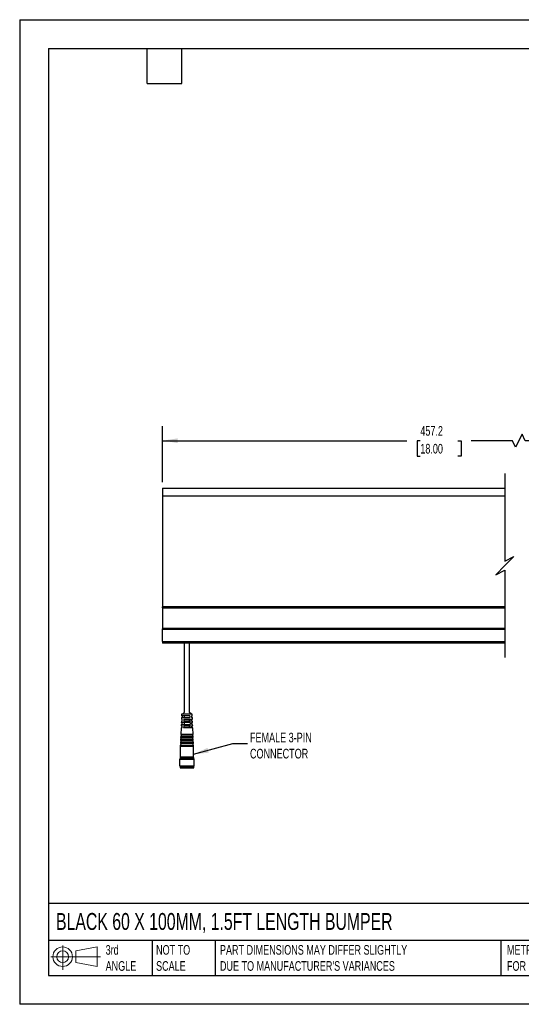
# Model space of a CAD drawing. Header units: millimetres. Extents: x 0 to 838, y 0 to 648.
# Tile 1 of 3: x 0 to 330, y 0 to 648. Entities that reach past the tile are written whole.
import ezdxf

# ---------------------------------------------------------------- set-up
doc = ezdxf.new("R2010")
doc.units = ezdxf.units.MM
doc.header["$LTSCALE"] = 3
doc.layers.add('DIMENSIONS', color=140, linetype='Continuous', lineweight=25)
doc.layers.add('TEXT', color=140, linetype='Continuous', lineweight=25)
doc.styles.add('SLDTEXTSTYLE0', font='TXT', dxfattribs={"width": 0.7})
doc.dimstyles.new('SLDDIMSTYLE0', dxfattribs={"dimtxt": 6.474023, "dimasz": 9.906, "dimexe": 0, "dimexo": 0.0625, "dimgap": 1.618506, "dimtad": 0, "dimtih": 1, "dimtoh": 1, "dimdec": 1, "dimrnd": 1e-09, "dimzin": 12, "dimdsep": 46, "dimtxsty": 'SLDTEXTSTYLE0', "dimsah": 1, "dimcen": 0.09, "dimadec": 0, "dimazin": 3, "dimtfac": 1, "dimtdec": 1, "dimtofl": 0, "dimtmove": 0, "dimatfit": 3, "dimfxl": 0, "dimfrac": 2, "dimtolj": 1, "dimtzin": 12, "dimarcsym": 0})
doc.dimstyles.new('SLDDIMSTYLE1', dxfattribs={"dimtxt": 0.18, "dimasz": 9.906, "dimexe": 0, "dimexo": 0.0625, "dimgap": 0, "dimtad": 0, "dimtih": 1, "dimtoh": 1, "dimdec": 0, "dimrnd": 1e-09, "dimzin": 0, "dimdsep": 46, "dimtxsty": 'Standard', "dimsah": 1, "dimcen": 0.09, "dimadec": 0, "dimazin": 0, "dimtfac": 9.906, "dimtdec": 0, "dimtofl": 0, "dimtmove": 0, "dimatfit": 3, "dimfxl": 0, "dimfrac": 2, "dimtolj": 1, "dimtzin": 0, "dimarcsym": 0})

# ---------------------------------------------------------------- blocks, each defined once
blk = doc.blocks.new('Block11')
at = {"color": 7, "linetype": 'Continuous', "lineweight": 18}
for p, q in [((7.77, 15.93), (7.77, 0)), ((16.44, 12.5), (30.53, 15.1)), ((30.53, 15.1), (30.53, 2.19)), ((0, 8.65), (32.62, 8.65)), ((16.44, 4.79), (16.44, 12.5)), ((16.44, 4.79), (30.53, 2.19))]:
    blk.add_line(p, q, dxfattribs=at)
for radius in [6.45, 3.86]:
    blk.add_circle((7.77, 8.65), radius, dxfattribs=at)
blk = doc.blocks.new('Block12')
at = {"color": 7, "linetype": 'Continuous'}
blk.add_blockref('Block11', (0, 0), dxfattribs=at)
blk = doc.blocks.new('_D')
at = {"layer": 'DIMENSIONS'}
for p, q in [((94.01, 343.38), (94.01, 380.29)), ((568.11, 343.38), (568.11, 380.29)), ((94.01, 370.77), (254.77, 370.77)), ((263.55, 370.77), (261.37, 370.77)), ((261.37, 370.77), (261.37, 360.48)), ((288.17, 370.77), (290.34, 370.77)), ((290.34, 370.77), (290.34, 360.48)), ((324.11, 370.77), (296.94, 370.77)), ((326.23, 366.53), (324.11, 370.77)), ((330.46, 375), (326.23, 366.53)), ((332.58, 370.77), (330.46, 375)), ((568.11, 370.77), (332.58, 370.77)), ((261.37, 360.48), (263.55, 360.48)), ((290.34, 360.48), (288.17, 360.48))]:
    blk.add_line(p, q, dxfattribs=at)
for points in [[(94.01, 370.77), (103.91, 369.24), (103.91, 372.29)], [(568.11, 370.77), (558.21, 372.29), (558.21, 369.24)]]:
    blk.add_solid(points, dxfattribs=at)
at = {"layer": 'DIMENSIONS', "char_height": 6.35, "attachment_point": 1, "style": 'SLDTEXTSTYLE0'}
for s, insert in [('457.2', (263.55, 380.4)), ('18.00', (263.55, 368.66))]:
    blk.add_mtext(s, dxfattribs=dict(at, insert=insert))

msp = doc.modelspace()

# ---------------------------------------------------------------- linework, layer by layer
at = {"color": 7, "linetype": 'Continuous'}
for p, q in [((0.01, 647.71), (0.01, 0.01)), ((0.01, 647.71), (838.21, 647.71)), ((838.21, 0.01), (0.01, 0.01))]:
    msp.add_line(p, q, dxfattribs=at)
for p, q in [((94.01, 339.57), (319.12, 339.57)), ((94.01, 339.57), (94.01, 334.57)), ((94.01, 334.57), (319.12, 334.57)), ((94.01, 334.57), (94.01, 261.57)), ((319.12, 261.57), (94.01, 261.57)), ((94.01, 260.82), (94.01, 261.57)), ((94.01, 260.82), (319.12, 260.82)), ((94.01, 260.82), (94.01, 247.27)), ((319.12, 247.27), (94.01, 247.27)), ((94.01, 247.27), (94.01, 247.07)), ((94.01, 246.87), (94.01, 247.07)), ((94.01, 247.07), (319.12, 247.07)), ((94.01, 246.87), (319.12, 246.87)), ((94.01, 238.57), (94.01, 246.87)), ((94.01, 238.57), (319.12, 238.57)), ((94.01, 238.57), (94.01, 237.57)), ((319.12, 237.57), (94.01, 237.57)), ((108.26, 237.57), (108.26, 192.02)), ((111.76, 192.02), (111.76, 237.57)), ((106.44, 188.57), (106.39, 187.57)), ((106.44, 188.57), (111.94, 188.57)), ((106.53, 190.77), (106.49, 189.77)), ((111.91, 189.77), (106.49, 189.77)), ((113.48, 190.77), (106.53, 190.77)), ((108.26, 192.02), (107.01, 190.77)), ((108.26, 189.77), (108.26, 188.57)), ((113.01, 190.77), (111.76, 192.02)), ((112.97, 189.77), (113.52, 189.77)), ((113.58, 188.57), (113.01, 188.57)), ((113.52, 189.77), (113.48, 190.77)), ((113.62, 187.57), (113.58, 188.57)), ((106.15, 181.97), (105.96, 177.56)), ((106.8, 181.97), (106.15, 181.97)), ((106.24, 184.17), (106.2, 183.17)), ((106.2, 183.17), (106.84, 183.17)), ((106.24, 184.17), (112.08, 184.17)), ((106.34, 186.37), (106.3, 185.37)), ((112.05, 185.37), (106.3, 185.37)), ((106.94, 186.37), (106.34, 186.37)), ((106.39, 187.57), (106.98, 187.57)), ((113.87, 181.97), (107.86, 181.97)), ((107.9, 183.17), (113.81, 183.17)), ((113.67, 186.37), (108, 186.37)), ((108.04, 187.57), (113.62, 187.57)), ((108.26, 185.37), (108.26, 184.17)), ((111.76, 186.37), (111.76, 187.57)), ((111.76, 181.97), (111.76, 183.17)), ((113.11, 185.37), (113.72, 185.37)), ((113.77, 184.17), (113.14, 184.17)), ((113.72, 185.37), (113.67, 186.37)), ((113.81, 183.17), (113.77, 184.17)), ((114.06, 177.56), (113.87, 181.97)), ((105.91, 176.56), (105.87, 175.56)), ((105.87, 175.56), (106.12, 175.55)), ((114.15, 175.56), (105.87, 175.56)), ((105.91, 176.56), (112.9, 176.56)), ((105.96, 177.56), (106.21, 177.55)), ((114.06, 177.56), (105.96, 177.56)), ((106.12, 175.55), (106.08, 174.56)), ((112.76, 175.55), (106.12, 175.55)), ((106.21, 177.55), (106.16, 176.56)), ((112.69, 177.55), (106.21, 177.55)), ((113.81, 177.55), (112.69, 177.55)), ((113.9, 175.55), (112.76, 175.55)), ((112.9, 176.56), (114.1, 176.56)), ((113.81, 177.55), (114.06, 177.56)), ((113.85, 176.56), (113.81, 177.55)), ((113.9, 175.55), (114.15, 175.56)), ((113.94, 174.56), (113.9, 175.55)), ((114.15, 175.56), (114.1, 176.56)), ((105.65, 170.56), (105.61, 169.57)), ((105.61, 169.57), (105.61, 162.57)), ((114.41, 169.57), (105.61, 169.57)), ((105.65, 170.56), (113.09, 170.56)), ((105.74, 172.56), (105.69, 171.56)), ((105.69, 171.56), (105.94, 171.55)), ((114.32, 171.56), (105.69, 171.56)), ((105.74, 172.56), (113.03, 172.56)), ((105.82, 174.56), (105.78, 173.56)), ((105.78, 173.56), (106.03, 173.55)), ((114.23, 173.56), (105.78, 173.56)), ((105.82, 174.56), (112.96, 174.56)), ((105.94, 171.55), (105.9, 170.56)), ((112.88, 171.55), (105.94, 171.55)), ((106.03, 173.55), (105.99, 172.56)), ((112.82, 173.55), (106.03, 173.55)), ((113.98, 173.55), (112.82, 173.55)), ((114.07, 171.55), (112.88, 171.55)), ((112.96, 174.56), (114.19, 174.56)), ((113.03, 172.56), (114.28, 172.56)), ((113.09, 170.56), (114.36, 170.56)), ((113.98, 173.55), (114.23, 173.56)), ((114.03, 172.56), (113.98, 173.55)), ((114.07, 171.55), (114.32, 171.56)), ((114.11, 170.56), (114.07, 171.55)), ((114.23, 173.56), (114.19, 174.56)), ((114.32, 171.56), (114.28, 172.56)), ((114.41, 169.57), (114.36, 170.56)), ((114.41, 162.57), (114.41, 169.57)), ((106.01, 162.57), (105.51, 162.07)), ((105.51, 162.07), (105.51, 161.57)), ((105.51, 162.07), (114.51, 162.07)), ((106.9, 162.57), (105.61, 162.57)), ((114.41, 162.57), (106.9, 162.57)), ((114.51, 162.07), (114.01, 162.57)), ((114.51, 161.57), (114.51, 162.07)), ((105.51, 161.57), (105.21, 161.27)), ((105.21, 161.27), (105.21, 156.87)), ((105.21, 161.27), (114.81, 161.27)), ((105.21, 156.87), (105.51, 156.57)), ((105.21, 156.87), (106.61, 156.87)), ((105.51, 161.57), (114.51, 161.57)), ((105.51, 156.57), (105.51, 155.67)), ((105.51, 156.57), (114.51, 156.57)), ((105.51, 155.67), (105.61, 155.57)), ((105.51, 155.67), (106.82, 155.67)), ((106.9, 155.57), (105.61, 155.57)), ((106.61, 156.87), (114.81, 156.87)), ((106.82, 155.67), (114.51, 155.67)), ((114.41, 155.57), (106.9, 155.57)), ((114.41, 155.57), (114.51, 155.67)), ((114.81, 161.27), (114.51, 161.57)), ((114.51, 156.57), (114.81, 156.87)), ((114.51, 155.67), (114.51, 156.57)), ((114.81, 156.87), (114.81, 161.27))]:
    msp.add_line(p, q)
at = {"flags": 128}
for points in [[(107.01, 188.57), (107.03, 189.24), (107.05, 189.77)], [(111.91, 189.77), (111.93, 189.09), (111.94, 188.57)], [(112.97, 189.77), (112.99, 189.09), (113.01, 188.57)], [(106.8, 181.97), (106.82, 182.64), (106.84, 183.17)], [(106.87, 184.17), (106.89, 184.84), (106.91, 185.37)], [(106.94, 186.37), (106.96, 187.04), (106.98, 187.57)], [(107.9, 183.17), (107.88, 182.49), (107.86, 181.97)], [(108.04, 187.57), (108.02, 186.89), (108, 186.37)], [(112.05, 185.37), (112.07, 184.69), (112.08, 184.17)], [(113.07, 186.37), (113.05, 187.04), (113.04, 187.57)], [(113.11, 185.37), (113.13, 184.69), (113.14, 184.17)], [(113.21, 181.97), (113.19, 182.64), (113.18, 183.17)]]:
    msp.add_lwpolyline(points, dxfattribs=at)
at = {"layer": 'DIMENSIONS', "color": 140}
for p, q in [((319.12, 349.09), (319.12, 291.57)), ((319.12, 291.57), (325.12, 294.57)), ((325.12, 294.57), (319.12, 288.57)), ((319.12, 288.57), (313.12, 282.57)), ((313.12, 282.57), (319.12, 285.57)), ((319.12, 285.57), (319.12, 228.04))]:
    msp.add_line(p, q, dxfattribs=at)
at = {"layer": 'TEXT'}
for p, q in [((19.05, 628.65), (819.15, 628.65)), ((19.05, 628.65), (19.05, 19.05)), ((83.82, 605.79), (83.82, 628.65)), ((106.68, 605.79), (106.68, 628.65)), ((83.82, 605.79), (106.68, 605.79)), ((819.15, 66.38), (19.05, 66.38)), ((819.15, 41.91), (19.05, 41.91)), ((87.13, 41.91), (87.13, 19.05)), ((128.51, 41.91), (128.51, 19.05)), ((316.45, 41.91), (316.45, 19.05)), ((19.05, 19.05), (819.15, 19.05))]:
    msp.add_line(p, q, dxfattribs=at)

# ---------------------------------------------------------------- block references
msp.add_blockref('Block12', (20.51, 22.66), dxfattribs=at)

# ---------------------------------------------------------------- texts
at = {"layer": 'DIMENSIONS', "insert": (151.51, 178.67), "char_height": 6.35, "attachment_point": 1, "style": 'SLDTEXTSTYLE0'}
msp.add_mtext('FEMALE 3-PIN^JCONNECTOR', dxfattribs=at)
at = {"layer": 'TEXT', "attachment_point": 1, "style": 'SLDTEXTSTYLE0'}
for s, insert, char_height in [('BLACK 60 X 100MM, 1.5FT LENGTH BUMPER', (23.9, 60.07), 11.1125), ('3rd^JANGLE', (56.55, 38.99), 6.35), ('NOT TO^JSCALE', (89.72, 38.99), 6.35), ("PART DIMENSIONS MAY DIFFER SLIGHTLY ^JDUE TO MANUFACTURER'S VARIANCES", (131.74, 38.99), 6.35), ('METRIC UNITS USED ^JFOR PART DESIGN', (320.56, 38.99), 6.35)]:
    msp.add_mtext(s, dxfattribs=dict(at, insert=insert, char_height=char_height))

# ---------------------------------------------------------------- dimensions: what is measured, and where the dimension line sits
at = {"layer": 'DIMENSIONS'}
dim = msp.add_linear_dim(base=(568.11, 370.77), p1=(94.01, 339.57), p2=(568.11, 339.57), angle=0, text='457.2', dimstyle='SLDDIMSTYLE0', dxfattribs=at)
dim.commit()
dim.dimension.update_dxf_attribs({"geometry": '_D', "text_midpoint": (275.86, 370.77), "dimtype": 160})

# ---------------------------------------------------------------- leaders
msp.add_leader([(114.41, 164.5), (140.23, 171.56), (149.86, 171.56)], dimstyle='SLDDIMSTYLE1', dxfattribs=at)

doc.saveas('drawing.dxf')
